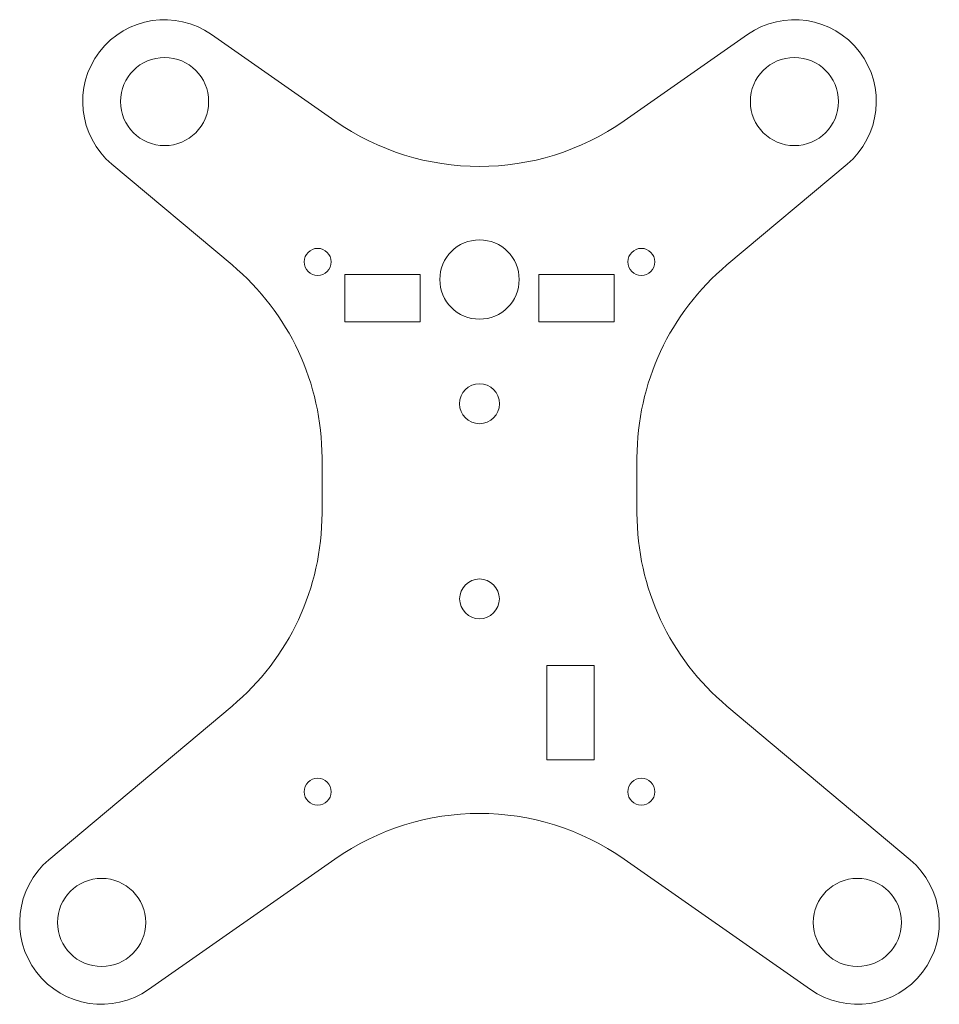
# Model space of a CAD drawing. Header units: millimetres. Extents: x -36.5 to 36.5, y -36.7 to 41.5.
import ezdxf

# ---------------------------------------------------------------- set-up
doc = ezdxf.new("R2010")
doc.units = ezdxf.units.MM

msp = doc.modelspace()

# ---------------------------------------------------------------- linework, layer by layer
at = {"color": 7, "linetype": 'Continuous', "lineweight": 15}
for p, q in [((-21.272, 40.324), (-11.472, 33.462)), ((21.272, 40.324), (11.472, 33.462)), ((-19.644, 22.021), (-29.178, 30.021)), ((19.644, 22.021), (29.178, 30.021)), ((-10.7, 21.263), (-10.7, 17.513)), ((-10.7, 21.263), (-4.7, 21.263)), ((-4.7, 21.263), (-4.7, 17.513)), ((4.7, 21.263), (4.7, 17.513)), ((4.7, 21.263), (10.7, 21.263)), ((10.7, 21.263), (10.7, 17.513)), ((-10.7, 17.513), (-4.7, 17.513)), ((4.7, 17.513), (10.7, 17.513)), ((-12.5, 6.7), (-12.5, 2.296)), ((12.5, 6.7), (12.5, 2.296)), ((5.35, -9.783), (5.35, -17.283)), ((5.35, -9.783), (9.1, -9.783)), ((9.1, -9.783), (9.1, -17.283)), ((-19.644, -13.025), (-34.178, -25.221)), ((19.644, -13.025), (34.178, -25.221)), ((5.35, -17.283), (9.1, -17.283)), ((-26.272, -35.524), (-11.472, -25.161)), ((26.272, -35.524), (11.472, -25.161))]:
    msp.add_line(p, q, dxfattribs=at)
for centre, radius in [((-25, 35), 3.5), ((25, 35), 3.5), ((0, 20.863), 3.15), ((-12.85, 22.263), 1.075), ((12.85, 22.263), 1.075), ((0, 11), 1.587), ((0, -4.5), 1.579), ((-12.85, -19.817), 1.075), ((12.85, -19.817), 1.075), ((-30, -30.2), 3.5), ((30, -30.2), 3.5)]:
    msp.add_circle(centre, radius, dxfattribs=at)
for centre, radius, start, end in [((-25, 35), 6.5, 55, 230), ((25, 35), 6.5, 310, 125), ((0, 49.845), 20, 235, 305), ((-32.5, 6.7), 20, 0, 50), ((32.5, 6.7), 20, 130, 180), ((-32.5, 2.296), 20, 310, 0), ((32.5, 2.296), 20, 180, 230), ((0, -41.544), 20, 55, 125), ((-30, -30.2), 6.5, 130, 305), ((30, -30.2), 6.5, 235, 50)]:
    msp.add_arc(centre, radius, start, end, dxfattribs=at)

doc.saveas('drawing.dxf')
